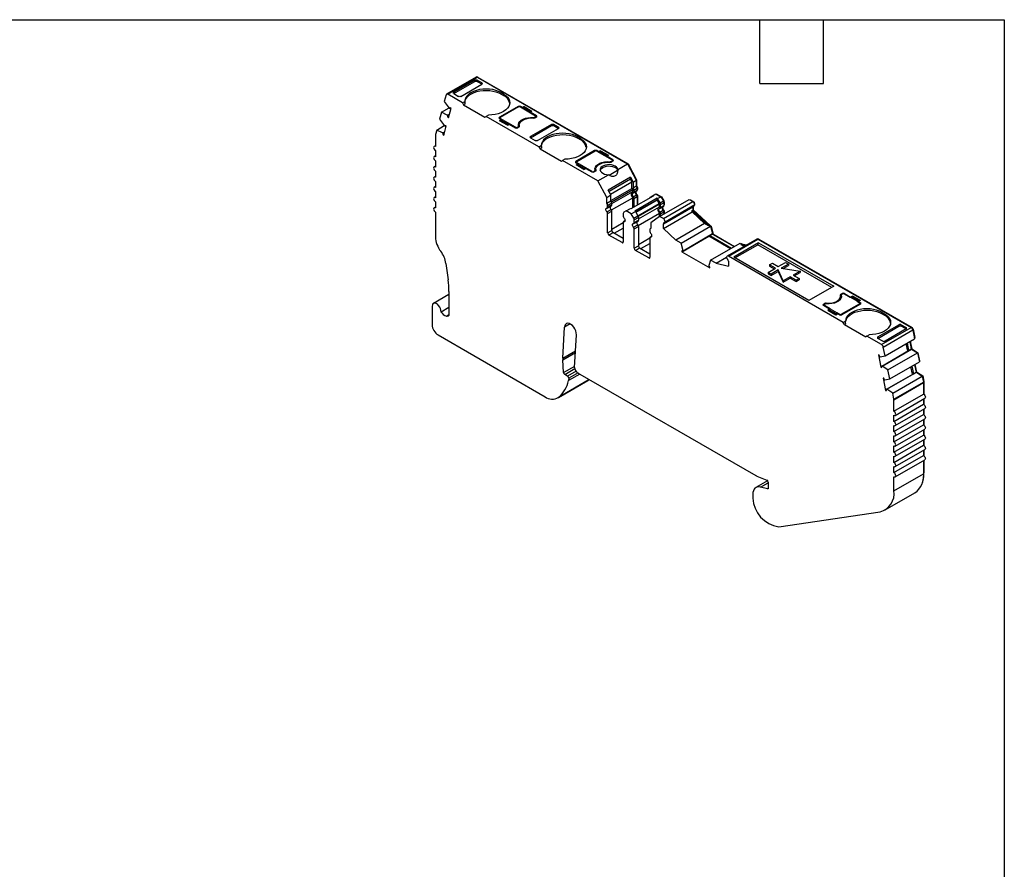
# Model space of a CAD drawing. Header units: millimetres. Extents: x 6 to 273, y 6 to 210.
# Tile 3 of 3: x 155 to 273, y 108 to 210. Entities that reach past the tile are written whole.
import ezdxf

# ---------------------------------------------------------------- set-up
doc = ezdxf.new("R2010")
doc.units = ezdxf.units.MM
doc.linetypes.add('SLD-Solid', pattern=[0])
doc.layers.add('TEXT', color=140, linetype='SLD-Solid', lineweight=25)

msp = doc.modelspace()

# ---------------------------------------------------------------- linework, layer by layer
for p, q in [((209.925, 202.684), (206.389, 200.643)), ((206.539, 200.628), (210.075, 202.669)), ((210.075, 202.669), (228.008, 192.316)), ((210.145, 202.628), (210.181, 202.649)), ((210.181, 202.649), (228.082, 192.314)), ((207.255, 200.704), (209.777, 202.16)), ((209.765, 202.317), (207.256, 200.868)), ((208.11, 200.375), (210.619, 201.823)), ((209.777, 202.16), (209.765, 202.317)), ((210.62, 201.987), (210.048, 202.317)), ((210.048, 202.317), (210.061, 202.161)), ((210.061, 202.161), (210.632, 201.831)), ((210.632, 201.831), (210.62, 201.987)), ((206.334, 200.565), (206.121, 199.769)), ((208.286, 199.619), (206.539, 200.628)), ((207.256, 200.868), (207.243, 200.698)), ((207.255, 200.704), (207.827, 200.374)), ((213.201, 200.66), (212.918, 200.823)), ((212.918, 200.66), (212.918, 200.823)), ((212.918, 200.66), (213.201, 200.497)), ((213.201, 200.497), (213.201, 200.66)), ((205.773, 198.471), (206.689, 198.999)), ((206.121, 199.769), (206.707, 198.974)), ((206.62, 197.826), (206.921, 198.953)), ((206.707, 198.974), (206.748, 198.937)), ((206.748, 198.937), (206.864, 199.004)), ((206.921, 198.953), (206.837, 199.027)), ((208.286, 199.619), (208.565, 199.78)), ((208.286, 199.619), (208.428, 199.374)), ((208.579, 199.462), (208.428, 199.374)), ((208.428, 199.374), (210.973, 197.905)), ((214.933, 199.17), (212.706, 197.884)), ((215.004, 199.109), (212.812, 197.844)), ((214.933, 199.068), (214.933, 199.17)), ((215.435, 199.044), (215.216, 199.17)), ((215.216, 199.17), (215.216, 199.109)), ((215.216, 199.109), (217.019, 198.068)), ((215.647, 199.166), (215.435, 199.044)), ((215.435, 198.982), (215.435, 199.044)), ((215.647, 199.003), (215.524, 198.931)), ((215.647, 199.166), (216.595, 198.619)), ((215.647, 199.166), (215.647, 199.003)), ((216.454, 198.537), (215.647, 199.003)), ((205.773, 198.471), (205.554, 197.651)), ((206.478, 198.12), (205.773, 198.471)), ((206.478, 198.12), (206.739, 198.271)), ((206.52, 198.084), (206.478, 198.12)), ((206.52, 198.084), (206.72, 198.199)), ((206.535, 197.901), (206.659, 197.972)), ((206.535, 197.901), (206.62, 197.826)), ((210.973, 197.905), (211.115, 197.986)), ((211.393, 198.147), (211.115, 197.986)), ((217.436, 194.337), (211.115, 197.986)), ((212.706, 197.884), (212.706, 197.721)), ((212.706, 197.721), (212.768, 197.757)), ((212.706, 197.721), (212.925, 197.595)), ((212.768, 197.782), (212.768, 197.685)), ((214.615, 196.68), (212.812, 197.721)), ((212.812, 197.721), (212.812, 197.66)), ((216.383, 198.497), (216.595, 198.619)), ((217.125, 198.068), (216.383, 198.497)), ((216.383, 198.435), (216.383, 198.497)), ((216.743, 197.796), (216.743, 197.852)), ((216.913, 197.884), (217.019, 197.946)), ((216.913, 197.884), (216.913, 197.797)), ((217.125, 197.905), (216.984, 197.823)), ((217.019, 197.844), (217.019, 197.946)), ((217.063, 197.869), (217.063, 198.007)), ((217.125, 197.905), (217.063, 197.941)), ((217.125, 197.905), (217.125, 198.068)), ((205.207, 196.353), (206.122, 196.881)), ((205.554, 197.651), (206.14, 196.857)), ((206.052, 195.709), (206.354, 196.836)), ((206.14, 196.857), (206.181, 196.82)), ((206.181, 196.82), (206.296, 196.887)), ((206.354, 196.836), (206.27, 196.91)), ((212.713, 197.472), (212.925, 197.595)), ((213.66, 196.925), (212.713, 197.472)), ((212.925, 197.431), (212.854, 197.39)), ((212.925, 197.595), (212.925, 197.431)), ((213.784, 196.997), (212.925, 197.492)), ((213.66, 196.925), (213.873, 197.048)), ((213.873, 197.048), (214.615, 196.619)), ((214.615, 196.619), (214.615, 196.68)), ((214.827, 196.68), (214.933, 196.741)), ((214.827, 196.68), (214.827, 196.593)), ((215.039, 196.701), (214.898, 196.619)), ((214.933, 196.639), (214.933, 196.741)), ((214.992, 196.673), (214.992, 196.823)), ((215.077, 196.935), (215.077, 196.772)), ((215.077, 196.772), (215.079, 196.733)), ((215.096, 196.764), (215.096, 196.8)), ((216.405, 195.422), (218.927, 196.878)), ((218.915, 197.034), (216.406, 195.586)), ((217.26, 195.093), (219.769, 196.541)), ((218.927, 196.878), (218.915, 197.034)), ((219.77, 196.705), (219.198, 197.035)), ((219.198, 197.035), (219.21, 196.879)), ((219.21, 196.879), (219.782, 196.549)), ((219.782, 196.549), (219.77, 196.705)), ((205.053, 195.746), (205.053, 194.382)), ((205.207, 196.353), (205.061, 195.805)), ((205.911, 196.003), (205.207, 196.353)), ((205.911, 196.003), (206.171, 196.153)), ((205.952, 195.967), (205.911, 196.003)), ((205.952, 195.967), (206.152, 196.082)), ((205.968, 195.784), (206.091, 195.855)), ((205.968, 195.784), (206.052, 195.709)), ((216.406, 195.586), (216.393, 195.415)), ((216.405, 195.422), (216.977, 195.092)), ((222.351, 195.378), (222.068, 195.541)), ((222.068, 195.378), (222.068, 195.541)), ((222.068, 195.378), (222.351, 195.215)), ((222.351, 195.215), (222.351, 195.378)), ((205.053, 194.483), (204.904, 194.396)), ((217.436, 194.337), (217.715, 194.498)), ((217.436, 194.337), (217.578, 194.092)), ((217.729, 194.18), (217.578, 194.092)), ((205.053, 193.258), (204.904, 193.172)), ((205.053, 193.892), (205.053, 193.157)), ((217.578, 194.092), (220.123, 192.623)), ((224.083, 193.888), (221.856, 192.602)), ((224.154, 193.827), (221.962, 192.561)), ((224.083, 193.786), (224.083, 193.888)), ((224.585, 193.762), (224.366, 193.888)), ((224.366, 193.888), (224.366, 193.827)), ((224.366, 193.827), (226.169, 192.786)), ((224.797, 193.884), (224.585, 193.762)), ((224.585, 193.7), (224.585, 193.762)), ((224.797, 193.721), (224.674, 193.649)), ((224.797, 193.884), (225.745, 193.337)), ((224.797, 193.884), (224.797, 193.721)), ((225.603, 193.255), (224.797, 193.721)), ((225.533, 193.215), (225.745, 193.337)), ((226.275, 192.786), (225.533, 193.215)), ((225.533, 193.153), (225.533, 193.215)), ((205.053, 192.033), (204.904, 191.947)), ((205.053, 192.667), (205.053, 191.932)), ((220.123, 192.623), (220.265, 192.704)), ((220.543, 192.865), (220.265, 192.704)), ((224.472, 190.275), (220.265, 192.704)), ((221.856, 192.602), (221.856, 192.439)), ((221.918, 192.475), (221.856, 192.439)), ((221.856, 192.439), (222.075, 192.312)), ((221.863, 192.19), (222.075, 192.312)), ((222.81, 191.643), (221.863, 192.19)), ((221.918, 192.5), (221.918, 192.403)), ((223.765, 191.398), (221.962, 192.439)), ((221.962, 192.439), (221.962, 192.378)), ((222.075, 192.149), (222.004, 192.108)), ((222.075, 192.312), (222.075, 192.149)), ((222.934, 191.714), (222.075, 192.21)), ((225.893, 192.514), (225.893, 192.57)), ((226.063, 192.602), (226.169, 192.663)), ((226.063, 192.602), (226.063, 192.515)), ((226.275, 192.623), (226.134, 192.541)), ((226.169, 192.561), (226.169, 192.663)), ((226.213, 192.587), (226.213, 192.725)), ((226.275, 192.623), (226.213, 192.658)), ((226.275, 192.623), (226.275, 192.786)), ((226.846, 191.646), (228.008, 192.316)), ((228.008, 192.316), (229.069, 190.347)), ((228.026, 192.282), (228.082, 192.314)), ((228.082, 192.314), (229.105, 190.418)), ((205.053, 190.809), (204.903, 190.722)), ((205.053, 191.442), (205.053, 190.707)), ((222.81, 191.643), (223.023, 191.765)), ((223.023, 191.765), (223.765, 191.337)), ((223.765, 191.337), (223.765, 191.398)), ((223.977, 191.398), (224.083, 191.459)), ((223.977, 191.398), (223.977, 191.31)), ((224.189, 191.419), (224.048, 191.337)), ((224.083, 191.357), (224.083, 191.459)), ((224.142, 191.391), (224.142, 191.541)), ((224.227, 191.653), (224.227, 191.49)), ((224.227, 191.49), (224.229, 191.451)), ((224.246, 191.482), (224.246, 191.518)), ((224.472, 190.275), (225.74, 191.007)), ((228.366, 190.706), (225.715, 189.175)), ((225.817, 190.961), (226.834, 191.548)), ((228.366, 190.706), (228.68, 190.123)), ((228.366, 190.462), (228.366, 190.706)), ((205.053, 189.584), (204.903, 189.497)), ((205.053, 190.217), (205.053, 189.482)), ((225.534, 188.306), (224.472, 190.275)), ((228.366, 190.462), (225.815, 188.989)), ((225.987, 188.669), (228.539, 190.142)), ((228.539, 190.142), (228.366, 190.462)), ((228.539, 189.372), (228.539, 190.142)), ((228.68, 190.123), (229.069, 190.347)), ((228.68, 190.123), (228.68, 189.438)), ((228.68, 189.438), (229.069, 189.662)), ((229.049, 190.386), (229.105, 190.418)), ((229.069, 190.347), (229.069, 189.662)), ((229.069, 189.688), (229.105, 189.709)), ((229.105, 190.418), (229.105, 189.709)), ((229.17, 189.46), (229.215, 189.486)), ((229.215, 189.486), (229.215, 189.258)), ((205.053, 188.359), (204.903, 188.273)), ((205.053, 188.993), (205.053, 188.258)), ((225.534, 188.306), (226.029, 188.592)), ((225.534, 187.621), (225.534, 188.306)), ((226.029, 188.592), (225.715, 189.175)), ((226.029, 187.923), (228.539, 189.372)), ((226.029, 187.907), (226.029, 188.592)), ((226.108, 187.774), (228.649, 189.241)), ((226.139, 187.564), (228.649, 189.013)), ((231.076, 188.463), (228.425, 186.932)), ((228.649, 189.013), (228.649, 189.241)), ((228.706, 188.382), (229.095, 188.607)), ((228.749, 188.84), (229.138, 189.065)), ((228.791, 189.159), (229.179, 189.384)), ((228.791, 189.159), (228.791, 188.932)), ((228.791, 188.932), (229.179, 189.156)), ((228.791, 188.183), (229.179, 188.408)), ((229.118, 188.578), (229.172, 188.609)), ((229.167, 188.482), (229.215, 188.51)), ((229.179, 189.384), (229.179, 189.156)), ((229.179, 189.238), (229.215, 189.258)), ((229.179, 189.204), (229.194, 189.213)), ((229.179, 188.408), (229.179, 187.368)), ((229.215, 188.51), (229.215, 187.388)), ((230.714, 188.335), (231.006, 188.504)), ((231.006, 188.504), (231.395, 188.728)), ((231.006, 188.504), (231.076, 188.463)), ((231.395, 188.728), (232.008, 188.374)), ((231.495, 188.67), (231.53, 188.691)), ((231.53, 188.691), (232.085, 188.371)), ((231.619, 188.15), (232.008, 188.374)), ((232.008, 188.374), (232.299, 187.869)), ((232.029, 188.338), (232.085, 188.371)), ((232.085, 188.371), (232.355, 187.902)), ((205.053, 187.134), (204.903, 187.048)), ((205.053, 187.768), (205.053, 187.033)), ((225.534, 187.621), (226.029, 187.907)), ((225.602, 187.024), (226.097, 187.309)), ((225.644, 187.343), (226.139, 187.629)), ((225.644, 187.115), (226.139, 187.401)), ((225.644, 187.115), (225.644, 187.343)), ((226.097, 186.792), (228.649, 188.265)), ((226.139, 187.401), (226.139, 187.629)), ((228.649, 187.061), (228.649, 188.265)), ((228.791, 188.183), (228.791, 187.143)), ((231.548, 188.19), (228.897, 186.66)), ((231.548, 188.027), (229.003, 186.558)), ((229.009, 186.547), (231.56, 188.02)), ((229.259, 186.114), (231.81, 187.587)), ((229.29, 186.05), (231.831, 187.517)), ((229.321, 185.727), (231.831, 187.177)), ((231.548, 188.19), (231.548, 188.027)), ((231.619, 188.15), (231.548, 188.19)), ((231.56, 188.02), (231.548, 188.027)), ((231.81, 187.587), (231.56, 188.02)), ((231.91, 187.645), (231.619, 188.15)), ((231.831, 187.177), (231.831, 187.517)), ((231.859, 186.011), (235.395, 188.052)), ((231.91, 187.645), (232.299, 187.869)), ((231.931, 187.003), (232.32, 187.228)), ((231.972, 187.436), (232.361, 187.66)), ((231.972, 187.095), (231.972, 187.436)), ((231.972, 187.095), (232.361, 187.319)), ((232.298, 185.758), (235.833, 187.799)), ((232.298, 185.148), (235.833, 187.189)), ((232.299, 187.869), (232.355, 187.902)), ((232.352, 187.737), (232.397, 187.762)), ((232.361, 187.66), (232.361, 187.319)), ((232.361, 187.401), (232.397, 187.421)), ((232.361, 187.367), (232.376, 187.376)), ((232.397, 187.762), (232.397, 187.421)), ((232.448, 185.263), (235.983, 187.304)), ((232.51, 185.395), (236.045, 187.436)), ((235.395, 188.052), (235.833, 187.799)), ((235.497, 187.993), (235.532, 188.013)), ((235.532, 188.013), (235.939, 187.778)), ((235.833, 187.189), (235.833, 186.788)), ((235.869, 187.238), (235.869, 186.83)), ((235.895, 187.753), (235.939, 187.778)), ((236.035, 187.512), (236.081, 187.538)), ((205.053, 186.543), (205.053, 183.591)), ((225.559, 186.566), (226.054, 186.851)), ((225.644, 186.367), (226.139, 186.653)), ((225.644, 184.047), (225.644, 186.367)), ((226.139, 184.332), (226.139, 186.653)), ((227.506, 186.381), (227.506, 186.041)), ((227.859, 186.687), (227.568, 186.519)), ((227.859, 186.687), (228.354, 186.973)), ((228.472, 186.333), (227.859, 186.687)), ((228.425, 186.932), (228.354, 186.973)), ((228.472, 186.333), (228.967, 186.619)), ((228.764, 185.828), (228.472, 186.333)), ((228.764, 185.828), (229.259, 186.114)), ((228.897, 186.66), (228.967, 186.619)), ((228.967, 186.619), (229.259, 186.114)), ((229.279, 184.955), (231.831, 186.428)), ((231.859, 186.011), (230.798, 185.268)), ((231.831, 185.991), (231.831, 186.428)), ((232.298, 185.758), (231.859, 186.011)), ((231.888, 186.545), (232.277, 186.77)), ((231.972, 186.347), (232.361, 186.571)), ((231.972, 186.076), (231.972, 186.347)), ((232.298, 184.576), (235.727, 186.556)), ((232.3, 186.741), (232.354, 186.772)), ((232.349, 186.645), (232.397, 186.673)), ((232.361, 186.571), (232.361, 186.301)), ((232.397, 186.673), (232.397, 186.321)), ((235.727, 186.727), (235.833, 186.788)), ((235.727, 186.556), (235.727, 186.727)), ((235.727, 186.727), (237.689, 184.9)), ((235.727, 186.556), (237.206, 185.179)), ((235.833, 186.809), (235.869, 186.83)), ((235.833, 186.788), (237.795, 184.962)), ((235.869, 186.83), (237.89, 184.947)), ((226.139, 184.496), (227.506, 185.285)), ((227.506, 185.292), (227.506, 182.972)), ((227.708, 185.477), (227.547, 185.384)), ((227.59, 185.393), (227.7, 185.456)), ((228.741, 184.729), (229.236, 185.014)), ((228.784, 185.187), (229.279, 185.473)), ((228.826, 185.619), (229.321, 185.905)), ((228.826, 185.278), (228.826, 185.619)), ((228.826, 185.278), (229.321, 185.564)), ((228.826, 184.53), (229.321, 184.816)), ((229.321, 185.905), (229.321, 185.564)), ((229.321, 184.816), (229.321, 182.495)), ((230.798, 185.268), (230.798, 184.582)), ((232.298, 184.576), (232.298, 185.148)), ((237.206, 185.179), (233.776, 183.199)), ((234.419, 182.828), (237.954, 184.869)), ((237.689, 184.9), (237.206, 185.179)), ((237.689, 184.9), (237.795, 184.962)), ((237.795, 184.962), (237.954, 184.869)), ((237.855, 184.927), (237.89, 184.947)), ((237.89, 184.947), (238.01, 184.878)), ((237.954, 184.869), (238.184, 183.966)), ((237.959, 184.849), (238.01, 184.878)), ((238.01, 184.878), (238.219, 184.055)), ((225.644, 184.047), (226.139, 184.332)), ((225.785, 183.802), (226.28, 184.087)), ((227.364, 182.89), (225.785, 183.802)), ((227.506, 183.38), (226.28, 184.087)), ((226.422, 184.006), (227.506, 184.631)), ((228.826, 182.21), (228.826, 184.53)), ((230.688, 184.431), (230.688, 184.204)), ((230.89, 183.64), (230.729, 183.547)), ((230.798, 184.596), (230.75, 184.569)), ((230.772, 183.556), (230.882, 183.619)), ((232.298, 184.576), (233.776, 183.199)), ((234.507, 181.794), (237.724, 183.652)), ((234.648, 181.925), (238.184, 183.966)), ((234.648, 181.876), (237.866, 183.733)), ((240.319, 182.154), (237.724, 183.652)), ((237.724, 183.652), (237.724, 183.652)), ((237.866, 183.733), (238.184, 183.917)), ((237.866, 183.733), (240.461, 182.235)), ((238.169, 184.026), (238.219, 184.055)), ((238.184, 183.966), (238.184, 183.917)), ((238.184, 183.917), (238.219, 183.937)), ((238.184, 183.917), (240.779, 182.419)), ((238.219, 184.055), (238.219, 183.937)), ((238.219, 183.937), (240.814, 182.439)), ((227.364, 182.89), (227.506, 182.972)), ((228.826, 182.21), (229.321, 182.495)), ((229.321, 182.659), (230.688, 183.448)), ((229.604, 182.169), (230.688, 182.794)), ((230.688, 183.455), (230.688, 181.135)), ((234.419, 182.828), (233.776, 183.199)), ((234.648, 181.925), (234.419, 182.828)), ((237.953, 180.788), (241.489, 182.829)), ((243.461, 183.323), (239.926, 181.282)), ((240.076, 181.268), (243.611, 183.309)), ((243.682, 182.86), (240.712, 181.145)), ((240.854, 181.063), (243.591, 182.644)), ((241.489, 182.829), (241.648, 182.737)), ((241.542, 182.676), (241.648, 182.737)), ((241.941, 182.446), (241.542, 182.676)), ((241.542, 182.676), (242.117, 182.547)), ((241.61, 182.759), (241.645, 182.779)), ((241.645, 182.779), (241.764, 182.711)), ((241.648, 182.737), (242.223, 182.608)), ((243.591, 182.644), (243.682, 182.86)), ((252.43, 177.541), (243.591, 182.644)), ((243.611, 183.309), (261.915, 172.742)), ((243.682, 183.268), (243.718, 183.288)), ((243.682, 182.86), (252.662, 177.675)), ((243.718, 183.288), (262.021, 172.722)), ((228.967, 181.965), (229.462, 182.25)), ((230.546, 181.053), (228.967, 181.965)), ((229.462, 182.25), (230.688, 181.543)), ((234.507, 181.895), (234.507, 181.794)), ((234.507, 181.794), (237.865, 179.856)), ((234.648, 181.876), (234.648, 181.925)), ((253.803, 173.343), (240.076, 181.268)), ((206.312, 180.405), (206.575, 178.451)), ((230.546, 181.053), (230.688, 181.135)), ((237.953, 180.788), (237.724, 180.15)), ((237.724, 180.15), (237.724, 180.101)), ((238.596, 180.417), (237.953, 180.788)), ((238.596, 180.417), (239.864, 181.149)), ((238.596, 180.417), (240.076, 180.086)), ((240.076, 180.658), (240.076, 180.086)), ((249.693, 175.961), (240.712, 181.145)), ((244.977, 180.229), (245.331, 180.434)), ((245.684, 179.821), (244.977, 180.229)), ((244.977, 180.229), (244.977, 180.066)), ((244.977, 180.066), (245.543, 179.74)), ((245.331, 180.434), (246.038, 180.025)), ((246.038, 180.025), (246.886, 180.515)), ((247.24, 180.311), (246.391, 179.821)), ((246.618, 179.789), (247.24, 180.148)), ((246.886, 180.515), (247.24, 180.311)), ((247.24, 180.311), (247.24, 180.148)), ((237.865, 179.856), (237.865, 179.957)), ((244.836, 179.331), (245.684, 179.821)), ((245.189, 179.127), (244.836, 179.331)), ((244.836, 179.331), (244.836, 179.168)), ((244.836, 179.168), (245.189, 178.964)), ((246.038, 179.617), (245.189, 179.127)), ((245.189, 178.964), (246.038, 179.454)), ((245.189, 179.127), (245.189, 178.964)), ((246.604, 178.311), (246.038, 179.617)), ((246.038, 179.617), (246.038, 179.454)), ((246.038, 179.454), (246.604, 178.148)), ((246.391, 179.821), (248.654, 179.495)), ((248.654, 179.495), (247.806, 179.005)), ((247.806, 179.005), (248.513, 178.597)), ((247.947, 178.923), (248.654, 179.331)), ((248.654, 179.495), (248.654, 179.331)), ((247.452, 178.801), (246.604, 178.311)), ((246.604, 178.148), (247.452, 178.637)), ((246.604, 178.311), (246.604, 178.148)), ((248.159, 178.393), (247.452, 178.801)), ((247.452, 178.801), (247.452, 178.637)), ((247.452, 178.637), (248.159, 178.229)), ((248.513, 178.597), (248.159, 178.393)), ((248.159, 178.229), (248.513, 178.433)), ((248.159, 178.393), (248.159, 178.229)), ((248.513, 178.597), (248.513, 178.433)), ((206.674, 176.689), (204.821, 175.62)), ((206.674, 177.035), (206.674, 174.193)), ((252.662, 177.675), (249.693, 175.961)), ((253.52, 176.731), (253.662, 176.813)), ((253.52, 176.568), (253.52, 176.731)), ((253.52, 176.568), (253.568, 176.595)), ((253.568, 176.609), (253.568, 176.445)), ((253.57, 176.592), (253.57, 176.429)), ((253.733, 176.751), (253.627, 176.69)), ((253.662, 176.813), (253.662, 176.711)), ((253.945, 176.813), (254.687, 176.384)), ((253.945, 176.751), (253.945, 176.813)), ((253.945, 176.751), (254.622, 176.36)), ((251.435, 175.527), (251.576, 175.609)), ((251.435, 175.364), (251.435, 175.527)), ((251.435, 175.363), (251.497, 175.399)), ((252.177, 174.935), (251.435, 175.364)), ((251.497, 175.425), (251.497, 175.328)), ((251.647, 175.547), (251.541, 175.486)), ((252.218, 174.972), (251.541, 175.364)), ((251.541, 175.364), (251.541, 175.302)), ((251.576, 175.609), (251.576, 175.506)), ((251.749, 175.579), (251.749, 175.641)), ((253.483, 176.333), (253.483, 176.496)), ((253.556, 174.323), (255.748, 175.588)), ((253.579, 176.384), (253.57, 176.429)), ((255.854, 175.547), (253.627, 174.261)), ((255.459, 175.877), (254.622, 176.36)), ((254.899, 176.506), (254.687, 176.384)), ((254.687, 176.384), (254.687, 176.323)), ((254.899, 176.343), (254.776, 176.272)), ((255.847, 175.959), (254.899, 176.506)), ((254.899, 176.343), (254.899, 176.506)), ((255.705, 175.878), (254.899, 176.343)), ((255.459, 175.877), (255.748, 175.71)), ((255.847, 175.959), (255.635, 175.837)), ((255.635, 175.837), (255.854, 175.71)), ((255.635, 175.837), (255.635, 175.776)), ((255.748, 175.486), (255.748, 175.588)), ((255.792, 175.511), (255.792, 175.649)), ((255.854, 175.547), (255.792, 175.583)), ((255.854, 175.547), (255.854, 175.71)), ((204.666, 175.276), (204.666, 173.071)), ((205.725, 174.61), (206.674, 175.158)), ((206.367, 174.115), (206.674, 174.292)), ((252.177, 174.935), (251.965, 174.812)), ((251.965, 174.812), (252.912, 174.265)), ((252.177, 174.772), (252.106, 174.731)), ((252.177, 174.772), (252.177, 174.935)), ((253.036, 174.337), (252.177, 174.833)), ((252.218, 174.972), (253.055, 174.489)), ((252.912, 174.265), (253.125, 174.388)), ((253.344, 174.323), (253.055, 174.489)), ((253.344, 174.261), (253.125, 174.388)), ((253.344, 174.261), (253.344, 174.323)), ((253.556, 174.323), (253.556, 174.235)), ((258.435, 174.547), (258.718, 174.384)), ((258.435, 174.384), (258.435, 174.547)), ((258.435, 174.384), (258.718, 174.221)), ((258.718, 174.221), (258.718, 174.384)), ((221.158, 173.167), (220.495, 172.784)), ((254.082, 173.504), (253.803, 173.343)), ((253.945, 173.098), (253.803, 173.343)), ((254.096, 173.185), (253.945, 173.098)), ((253.945, 173.098), (256.49, 171.628)), ((257.94, 171.608), (260.45, 173.057)), ((260.45, 173.057), (260.462, 172.901)), ((260.733, 173.057), (261.305, 172.727)), ((260.745, 172.901), (260.733, 173.057)), ((205.373, 171.847), (218.168, 164.461)), ((220.295, 169.076), (220.495, 172.784)), ((221.696, 167.97), (221.907, 171.871)), ((256.632, 171.71), (256.91, 171.871)), ((257.94, 171.445), (260.462, 172.901)), ((258.379, 170.701), (261.915, 172.742)), ((258.584, 170.402), (262.12, 172.443)), ((261.304, 172.564), (258.795, 171.115)), ((260.745, 172.901), (261.317, 172.571)), ((261.305, 172.727), (261.317, 172.571)), ((261.976, 172.696), (262.021, 172.722)), ((262.106, 172.492), (262.157, 172.522)), ((262.12, 172.443), (262.333, 171.4)), ((262.157, 172.522), (262.357, 171.544)), ((256.632, 171.71), (256.49, 171.628)), ((258.379, 170.701), (256.632, 171.71)), ((257.929, 171.453), (257.94, 171.608)), ((258.512, 171.115), (257.94, 171.445)), ((258.797, 169.359), (262.333, 171.4)), ((261.5, 169.925), (261.318, 170.815)), ((261.434, 170.881), (261.616, 169.992)), ((261.752, 171.065), (261.934, 170.176)), ((261.8, 171.093), (261.99, 170.166)), ((262.309, 171.516), (262.357, 171.544)), ((220.295, 169.076), (221.803, 169.947)), ((220.295, 168.875), (221.792, 169.739)), ((258.081, 169.445), (257.997, 169.468)), ((257.997, 169.468), (258.299, 167.992)), ((258.399, 168.135), (261.616, 169.992)), ((258.44, 168.124), (261.975, 170.165)), ((258.797, 169.359), (258.584, 170.402)), ((259.145, 167.66), (262.681, 169.701)), ((261.616, 169.992), (261.934, 170.176)), ((261.934, 170.176), (261.975, 170.165)), ((261.975, 170.165), (262.681, 169.701)), ((261.981, 170.161), (261.99, 170.166)), ((261.99, 170.166), (262.088, 170.14)), ((262.048, 170.117), (262.088, 170.14)), ((262.088, 170.14), (262.731, 169.716)), ((262.681, 169.701), (262.9, 168.628)), ((262.683, 169.688), (262.731, 169.716)), ((262.731, 169.716), (262.925, 168.771)), ((220.375, 167.365), (220.295, 168.875)), ((258.17, 169.252), (258.211, 169.241)), ((258.211, 169.241), (258.797, 169.359)), ((259.365, 166.587), (262.9, 168.628)), ((262.319, 168.293), (262.501, 167.404)), ((262.368, 168.321), (262.557, 167.394)), ((262.876, 168.744), (262.925, 168.771)), ((220.375, 167.365), (221.705, 168.133)), ((220.516, 167.131), (221.711, 167.82)), ((220.862, 166.931), (220.516, 167.131)), ((221.86, 167.507), (220.862, 166.931)), ((222.332, 167.17), (220.974, 166.386)), ((222.102, 167.303), (221.003, 166.668)), ((222.049, 167.333), (243.366, 155.028)), ((258.299, 167.992), (258.399, 168.051)), ((258.299, 167.992), (258.383, 167.97)), ((258.44, 168.124), (258.399, 168.135)), ((259.145, 167.66), (258.44, 168.124)), ((258.966, 165.363), (262.183, 167.22)), ((259.007, 165.352), (262.543, 167.393)), ((259.365, 166.587), (259.145, 167.66)), ((262.068, 167.153), (261.886, 168.043)), ((262.001, 168.109), (262.183, 167.22)), ((262.183, 167.22), (262.501, 167.404)), ((262.501, 167.404), (262.543, 167.393)), ((262.543, 167.393), (263.246, 166.929)), ((262.549, 167.389), (262.557, 167.394)), ((262.557, 167.394), (262.655, 167.367)), ((262.616, 167.344), (262.655, 167.367)), ((262.655, 167.367), (263.297, 166.945)), ((219.668, 164.312), (223.203, 166.353)), ((219.748, 164.364), (223.284, 166.405)), ((223.313, 166.426), (219.777, 164.385)), ((221.003, 166.668), (220.974, 166.386)), ((223.284, 166.405), (223.203, 166.353)), ((223.313, 166.426), (223.438, 166.532)), ((258.648, 166.673), (258.564, 166.695)), ((258.564, 166.695), (258.866, 165.22)), ((258.737, 166.48), (258.778, 166.469)), ((258.778, 166.469), (259.365, 166.587)), ((259.711, 164.888), (263.246, 166.929)), ((259.858, 164.172), (263.393, 166.213)), ((259.865, 164.104), (263.4, 166.145)), ((263.246, 166.929), (263.393, 166.213)), ((263.249, 166.917), (263.297, 166.945)), ((263.297, 166.945), (263.431, 166.292)), ((263.383, 166.265), (263.431, 166.292)), ((263.391, 166.222), (263.436, 166.247)), ((263.4, 166.145), (263.4, 164.781)), ((263.436, 166.247), (263.436, 164.757)), ((258.866, 165.22), (258.966, 165.278)), ((258.866, 165.22), (258.95, 165.198)), ((259.007, 165.352), (258.966, 165.363)), ((259.711, 164.888), (259.007, 165.352)), ((259.858, 164.172), (259.711, 164.888)), ((259.865, 162.74), (263.4, 164.781)), ((259.865, 162.74), (259.865, 164.104)), ((260.015, 162.235), (263.55, 164.276)), ((263.4, 164.189), (263.4, 163.556)), ((263.436, 164.21), (263.436, 163.532)), ((259.865, 161.515), (263.4, 163.556)), ((260.015, 161.01), (263.55, 163.051)), ((263.4, 162.965), (263.4, 162.331)), ((263.436, 162.985), (263.436, 162.307)), ((259.865, 160.29), (263.4, 162.331)), ((259.865, 161.515), (259.865, 162.25)), ((260.015, 159.785), (263.55, 161.826)), ((263.4, 161.74), (263.4, 161.106)), ((263.436, 161.76), (263.436, 161.083)), ((259.865, 159.065), (263.4, 161.106)), ((259.865, 160.29), (259.865, 161.025)), ((260.015, 158.561), (263.55, 160.602)), ((263.4, 160.515), (263.4, 159.882)), ((263.436, 160.535), (263.436, 159.858)), ((259.865, 157.841), (263.4, 159.882)), ((259.865, 159.065), (259.865, 159.8)), ((260.015, 157.336), (263.55, 159.377)), ((263.4, 159.29), (263.4, 158.657)), ((263.436, 159.311), (263.436, 158.633)), ((259.865, 156.616), (263.4, 158.657)), ((259.865, 157.841), (259.865, 158.575)), ((260.015, 156.111), (263.55, 158.152)), ((263.4, 158.065), (263.4, 157.432)), ((263.436, 158.086), (263.436, 157.408)), ((259.865, 155.391), (263.4, 157.432)), ((259.865, 156.616), (259.865, 157.351)), ((260.015, 154.886), (263.55, 156.927)), ((263.4, 156.841), (263.4, 155.259)), ((263.436, 156.861), (263.436, 155.361)), ((259.865, 155.391), (259.865, 156.126)), ((263.4, 155.341), (263.436, 155.361)), ((244.766, 154.414), (243.358, 153.601)), ((243.47, 154.976), (244.671, 154.491)), ((243.914, 153.651), (244.833, 154.182)), ((244.833, 154.236), (244.833, 153.53)), ((259.865, 153.218), (263.4, 155.259)), ((259.865, 153.218), (259.865, 154.901)), ((244.729, 153.433), (243.914, 153.651)), ((244.729, 153.433), (244.829, 153.49)), ((242.995, 152.798), (242.995, 152.553)), ((258.829, 150.929), (262.365, 152.97)), ((246.087, 148.916), (258.211, 150.717))]:
    msp.add_line(p, q)
at = {"flags": 128}
for points in [[(212.918, 200.823), (212.613, 200.974), (212.272, 201.094), (211.902, 201.183), (211.513, 201.237), (211.113, 201.255), (210.714, 201.236), (210.325, 201.182), (209.955, 201.094), (209.614, 200.973), (209.31, 200.822), (209.05, 200.646), (208.841, 200.449), (208.689, 200.235), (208.596, 200.01), (208.565, 199.78)], [(206.539, 200.628), (206.505, 200.645), (206.471, 200.654), (206.439, 200.657), (206.41, 200.652), (206.384, 200.64), (206.363, 200.621), (206.346, 200.596), (206.334, 200.565)], [(208.565, 199.619), (208.568, 199.688), (208.616, 199.913), (208.724, 200.131), (208.888, 200.336), (209.105, 200.525), (209.369, 200.692), (209.675, 200.834), (210.014, 200.947), (210.38, 201.029), (210.763, 201.077), (211.155, 201.091), (211.545, 201.07), (211.926, 201.015), (212.287, 200.927), (212.62, 200.807), (212.918, 200.66)], [(213.201, 200.66), (213.461, 200.484), (213.67, 200.287), (213.823, 200.074), (213.917, 199.849), (213.948, 199.618), (213.916, 199.388), (213.822, 199.163), (213.669, 198.95), (213.459, 198.753), (213.199, 198.577), (212.894, 198.427), (212.552, 198.307), (212.182, 198.219), (211.793, 198.165), (211.393, 198.147)], [(214.99, 196.839), (214.977, 197.023), (215.03, 197.205), (215.147, 197.376), (215.321, 197.53), (215.547, 197.66), (215.814, 197.761), (216.11, 197.828), (216.425, 197.859), (216.743, 197.852)], [(215.096, 196.8), (215.079, 196.981), (215.129, 197.16), (215.241, 197.329), (215.412, 197.48), (215.633, 197.608), (215.896, 197.707), (216.189, 197.772), (216.498, 197.8), (216.811, 197.791)], [(222.068, 195.541), (221.763, 195.691), (221.422, 195.812), (221.052, 195.901), (220.663, 195.954), (220.263, 195.972), (219.864, 195.954), (219.475, 195.9), (219.105, 195.811), (218.764, 195.69), (218.46, 195.54), (218.2, 195.364), (217.991, 195.167), (217.838, 194.953), (217.746, 194.728), (217.715, 194.498)], [(217.715, 194.337), (217.718, 194.406), (217.766, 194.631), (217.874, 194.848), (218.038, 195.054), (218.255, 195.243), (218.519, 195.41), (218.825, 195.552), (219.164, 195.665), (219.53, 195.747), (219.913, 195.795), (220.305, 195.809), (220.695, 195.788), (221.075, 195.733), (221.437, 195.644), (221.77, 195.525), (222.068, 195.378)], [(222.351, 195.378), (222.611, 195.202), (222.82, 195.005), (222.973, 194.791), (223.066, 194.567), (223.098, 194.336), (223.066, 194.106), (222.972, 193.881), (222.819, 193.668), (222.609, 193.471), (222.349, 193.295), (222.044, 193.145), (221.702, 193.025), (221.332, 192.936), (220.943, 192.883), (220.543, 192.865)], [(205.053, 194.382), (204.972, 194.41), (204.904, 194.396), (204.858, 194.343), (204.842, 194.259), (204.858, 194.156), (204.904, 194.05), (204.972, 193.957), (205.053, 193.892)], [(205.053, 193.157), (204.972, 193.185), (204.904, 193.172), (204.858, 193.119), (204.841, 193.034), (204.858, 192.931), (204.904, 192.825), (204.972, 192.733), (205.053, 192.667)], [(205.053, 191.932), (204.972, 191.96), (204.903, 191.947), (204.858, 191.894), (204.841, 191.81), (204.858, 191.707), (204.903, 191.601), (204.972, 191.508), (205.053, 191.442)], [(224.14, 191.557), (224.127, 191.741), (224.18, 191.923), (224.297, 192.094), (224.471, 192.248), (224.697, 192.378), (224.964, 192.479), (225.26, 192.546), (225.575, 192.577), (225.893, 192.57)], [(224.246, 191.518), (224.229, 191.699), (224.278, 191.878), (224.391, 192.046), (224.562, 192.198), (224.783, 192.326), (225.046, 192.425), (225.339, 192.49), (225.648, 192.518), (225.961, 192.508)], [(226.846, 191.646), (226.802, 191.79), (226.699, 191.924), (226.543, 192.04), (226.344, 192.13), (226.113, 192.191), (225.863, 192.217), (225.61, 192.209), (225.368, 192.165), (225.151, 192.09), (224.971, 191.986), (224.84, 191.861), (224.765, 191.721), (224.75, 191.575), (224.796, 191.431), (224.901, 191.297), (225.058, 191.182), (225.258, 191.092), (225.49, 191.033), (225.74, 191.007)], [(224.758, 191.531), (224.794, 191.627), (224.898, 191.762), (225.055, 191.878), (225.256, 191.968), (225.489, 192.028), (225.741, 192.054), (225.995, 192.044), (226.238, 191.999), (226.455, 191.922), (226.633, 191.816), (226.762, 191.689), (226.834, 191.548)], [(205.053, 190.707), (204.972, 190.736), (204.903, 190.722), (204.857, 190.669), (204.841, 190.585), (204.857, 190.482), (204.903, 190.376), (204.972, 190.283), (205.053, 190.217)], [(205.053, 189.482), (204.972, 189.511), (204.903, 189.497), (204.857, 189.444), (204.841, 189.36), (204.857, 189.257), (204.903, 189.151), (204.972, 189.058), (205.053, 188.993)], [(228.706, 188.831), (228.654, 188.824), (228.613, 188.794), (228.587, 188.745), (228.578, 188.68), (228.587, 188.605), (228.613, 188.526), (228.654, 188.449), (228.706, 188.382)], [(205.053, 188.258), (204.972, 188.286), (204.903, 188.273), (204.857, 188.22), (204.841, 188.135), (204.857, 188.032), (204.903, 187.926), (204.972, 187.833), (205.053, 187.768)], [(235.836, 187.219), (235.835, 187.212), (235.833, 187.189)], [(205.053, 187.033), (204.972, 187.061), (204.903, 187.048), (204.857, 186.995), (204.841, 186.91), (204.857, 186.807), (204.903, 186.701), (204.972, 186.608), (205.053, 186.543)], [(225.559, 186.566), (225.507, 186.633), (225.466, 186.709), (225.441, 186.788), (225.432, 186.864), (225.441, 186.928), (225.466, 186.978), (225.507, 187.007), (225.559, 187.015)], [(231.888, 186.545), (231.836, 186.613), (231.795, 186.689), (231.769, 186.768), (231.76, 186.843), (231.769, 186.908), (231.795, 186.957), (231.836, 186.987), (231.888, 186.994)], [(227.59, 185.842), (227.642, 185.775), (227.683, 185.698), (227.709, 185.619), (227.718, 185.544), (227.709, 185.479), (227.683, 185.43), (227.642, 185.4), (227.59, 185.393)], [(228.741, 184.729), (228.689, 184.796), (228.648, 184.872), (228.623, 184.952), (228.614, 185.027), (228.623, 185.092), (228.648, 185.141), (228.689, 185.17), (228.741, 185.178)], [(230.772, 184.005), (230.824, 183.938), (230.865, 183.861), (230.891, 183.782), (230.9, 183.707), (230.891, 183.642), (230.865, 183.593), (230.824, 183.563), (230.772, 183.556)], [(251.749, 175.641), (252.062, 175.632), (252.371, 175.66), (252.664, 175.725), (252.927, 175.823), (253.148, 175.951), (253.319, 176.103), (253.431, 176.272), (253.48, 176.451), (253.464, 176.631)], [(253.57, 176.592), (253.582, 176.408), (253.529, 176.227), (253.413, 176.055), (253.239, 175.901), (253.013, 175.771), (252.746, 175.67), (252.449, 175.603), (252.135, 175.573), (251.816, 175.58)], [(205.725, 174.61), (205.716, 174.794), (205.662, 174.994), (205.569, 175.191), (205.444, 175.369), (205.297, 175.513), (205.142, 175.61), (204.992, 175.653), (204.859, 175.637), (204.755, 175.564), (204.689, 175.44), (204.666, 175.276)], [(253.568, 176.445), (253.568, 176.442), (253.57, 176.429)], [(258.435, 174.547), (258.13, 174.697), (257.789, 174.818), (257.419, 174.906), (257.03, 174.96), (256.63, 174.978), (256.231, 174.96), (255.842, 174.906), (255.472, 174.817), (255.131, 174.696), (254.827, 174.546), (254.567, 174.37), (254.358, 174.173), (254.205, 173.959), (254.113, 173.734), (254.082, 173.504)], [(254.082, 173.343), (254.085, 173.412), (254.133, 173.636), (254.241, 173.854), (254.405, 174.06), (254.621, 174.249), (254.886, 174.416), (255.191, 174.558), (255.531, 174.671), (255.897, 174.753), (256.28, 174.801), (256.672, 174.815), (257.062, 174.794), (257.442, 174.739), (257.804, 174.65), (258.137, 174.531), (258.435, 174.384)], [(258.718, 174.384), (258.978, 174.208), (259.187, 174.011), (259.34, 173.797), (259.433, 173.573), (259.465, 173.342), (259.433, 173.112), (259.339, 172.887), (259.186, 172.673), (258.976, 172.476), (258.716, 172.301), (258.411, 172.151), (258.069, 172.03), (257.699, 171.942), (257.309, 171.889), (256.91, 171.871)], [(221.907, 171.871), (221.894, 172.091), (221.833, 172.327), (221.73, 172.564), (221.59, 172.784), (221.425, 172.973), (221.243, 173.118), (221.059, 173.209), (220.885, 173.241), (220.732, 173.209), (220.611, 173.118), (220.53, 172.973), (220.495, 172.784)], [(263.4, 164.781), (263.482, 164.715), (263.55, 164.622), (263.596, 164.516), (263.612, 164.413), (263.596, 164.329), (263.55, 164.276), (263.55, 164.276)], [(259.865, 162.25), (259.946, 162.222), (260.015, 162.235), (260.061, 162.288), (260.077, 162.372), (260.061, 162.475), (260.015, 162.581), (259.946, 162.674), (259.865, 162.74)], [(263.4, 163.556), (263.482, 163.49), (263.55, 163.398), (263.596, 163.292), (263.612, 163.189), (263.596, 163.104), (263.55, 163.051), (263.55, 163.051)], [(259.865, 161.025), (259.946, 160.997), (260.015, 161.01), (260.061, 161.063), (260.077, 161.148), (260.061, 161.251), (260.015, 161.357), (259.946, 161.449), (259.865, 161.515)], [(263.4, 162.331), (263.482, 162.266), (263.55, 162.173), (263.596, 162.067), (263.612, 161.964), (263.596, 161.879), (263.55, 161.826), (263.55, 161.826)], [(259.865, 159.8), (259.946, 159.772), (260.015, 159.785), (260.061, 159.838), (260.077, 159.923), (260.061, 160.026), (260.015, 160.132), (259.946, 160.225), (259.865, 160.29)], [(263.4, 161.106), (263.482, 161.041), (263.55, 160.948), (263.596, 160.842), (263.612, 160.739), (263.596, 160.655), (263.55, 160.602), (263.55, 160.602)], [(259.865, 158.575), (259.946, 158.547), (260.015, 158.561), (260.061, 158.614), (260.077, 158.698), (260.061, 158.801), (260.015, 158.907), (259.946, 159), (259.865, 159.065)], [(263.4, 159.882), (263.482, 159.816), (263.55, 159.723), (263.596, 159.617), (263.612, 159.514), (263.596, 159.43), (263.55, 159.377), (263.55, 159.377)], [(259.865, 157.351), (259.946, 157.322), (260.015, 157.336), (260.061, 157.389), (260.077, 157.473), (260.061, 157.576), (260.015, 157.682), (259.946, 157.775), (259.865, 157.841)], [(263.4, 158.657), (263.482, 158.591), (263.55, 158.498), (263.596, 158.392), (263.612, 158.289), (263.596, 158.205), (263.55, 158.152), (263.55, 158.152)], [(259.865, 156.126), (259.946, 156.098), (260.015, 156.111), (260.061, 156.164), (260.077, 156.248), (260.061, 156.351), (260.015, 156.457), (259.946, 156.55), (259.865, 156.616)], [(263.4, 157.432), (263.482, 157.366), (263.55, 157.274), (263.596, 157.168), (263.612, 157.065), (263.596, 156.98), (263.55, 156.927), (263.55, 156.927)], [(259.865, 154.901), (259.946, 154.873), (260.015, 154.886), (260.061, 154.939), (260.077, 155.023), (260.061, 155.127), (260.015, 155.233), (259.946, 155.325), (259.865, 155.391)], [(243.914, 153.651), (243.723, 153.682), (243.546, 153.671), (243.387, 153.617), (243.251, 153.522), (243.141, 153.389), (243.061, 153.221), (243.012, 153.022), (242.995, 152.798)], [(244.833, 153.53), (244.832, 153.504), (244.826, 153.482), (244.817, 153.463), (244.804, 153.447), (244.789, 153.437), (244.771, 153.43), (244.75, 153.429), (244.729, 153.433)]]:
    msp.add_lwpolyline(points, dxfattribs=at)
for centre, radius, start, end in [((209.987, 202.545), 0.152, 54.67242, 114.01712), ((210.121, 202.563), 0.105, 55.11343, 108.84061), ((212.656, 199.308), 1.308, 10.12248, 65.3931), ((206.915, 198.862), 0.183, 115.12619, 155.59989), ((215.075, 198.897), 0.307, 62.60984, 117.39024), ((215.11, 198.904), 0.231, 62.60968, 117.39033), ((207.061, 198.038), 0.543, 175.18863, 194.67863), ((212.737, 197.803), 0.0873, 110.78308, 249.21671), ((212.835, 197.782), 0.0655, 110.78342, 249.21658), ((216.774, 198.15), 0.3, 264.14932, 297.63517), ((216.844, 198.09), 0.301, 263.66933, 297.59762), ((216.996, 198.007), 0.0655, 290.78342, 69.21658), ((217.094, 197.986), 0.0873, 290.78342, 69.21658), ((206.348, 196.744), 0.183, 115.12619, 155.59989), ((214.721, 196.885), 0.231, 242.60968, 297.39033), ((214.756, 196.892), 0.307, 242.60968, 297.39033), ((214.898, 196.827), 0.0925, 292.32046, 7.67416), ((215.66, 196.749), 0.692, 134.3616, 168.69922), ((215.005, 196.786), 0.0919, 292.11452, 9.09415), ((205.283, 195.748), 0.23, 165.57327, 180.51039), ((206.493, 195.921), 0.543, 175.18863, 194.67863), ((221.806, 194.026), 1.308, 10.12248, 65.3931), ((224.225, 193.615), 0.307, 62.60984, 117.39024), ((224.26, 193.622), 0.231, 62.60968, 117.39033), ((221.887, 192.521), 0.0873, 110.78308, 249.21671), ((221.985, 192.5), 0.0655, 110.78342, 249.21658), ((224.81, 191.466), 0.692, 134.3616, 168.69922), ((225.924, 192.868), 0.3, 264.14932, 297.63517), ((225.994, 192.808), 0.301, 263.66933, 297.59762), ((226.146, 192.725), 0.0655, 290.78342, 69.21658), ((226.244, 192.704), 0.0873, 290.78342, 69.21658), ((223.871, 191.603), 0.231, 242.60968, 297.39033), ((223.906, 191.61), 0.307, 242.60968, 297.39033), ((224.048, 191.545), 0.0925, 292.32046, 7.67416), ((224.155, 191.504), 0.0919, 292.11452, 9.09415), ((228.718, 189.362), 0.462, 2.68164, 40.48103), ((228.902, 189.47), 0.313, 2.93173, 49.656), ((229.073, 188.733), 0.631, 163.89123, 227.81639), ((228.521, 189.246), 0.128, 357.89105, 82.03101), ((228.329, 189.138), 0.462, 2.68164, 40.48103), ((228.707, 188.916), 0.0853, 269.39189, 10.36549), ((228.48, 188.168), 0.311, 2.82623, 43.43123), ((229.364, 188.895), 0.395, 168.79207, 226.95594), ((229.632, 189.042), 0.631, 184.99497, 223.2821), ((228.869, 188.393), 0.311, 2.82623, 43.43123), ((229.081, 189.146), 0.0995, 305.30555, 6.00663), ((229.059, 188.502), 0.156, 2.8263, 43.43122), ((229.165, 189.253), 0.0497, 305.30555, 6.00663), ((230.797, 188.217), 0.144, 125.02928, 179.62101), ((225.182, 187.321), 0.462, 2.68164, 40.48103), ((225.56, 187.1), 0.0853, 269.39189, 10.36549), ((226.323, 187.14), 0.395, 168.79207, 226.95594), ((225.677, 187.607), 0.462, 2.68164, 40.48103), ((226.04, 187.391), 0.0995, 305.30555, 6.00663), ((231.687, 187.512), 0.144, 1.9565, 31.14376), ((231.54, 187.421), 0.433, 1.9565, 31.14373), ((232.546, 187.058), 0.395, 168.79207, 226.95594), ((232.814, 187.205), 0.631, 184.99497, 223.2821), ((231.929, 187.646), 0.433, 1.9565, 31.14373), ((232.262, 187.309), 0.0995, 305.30553, 6.00656), ((232.108, 187.752), 0.289, 1.9565, 31.14373), ((232.347, 187.416), 0.0497, 305.30553, 6.00656), ((235.584, 187.41), 0.462, 3.31183, 57.34185), ((235.773, 187.519), 0.309, 3.66321, 57.31741), ((235.899, 187.424), 0.147, 304.97559, 4.81182), ((235.98, 187.532), 0.101, 309.7322, 3.35037), ((225.333, 186.352), 0.311, 2.82623, 43.43123), ((225.828, 186.637), 0.311, 2.82623, 43.43123), ((227.656, 186.396), 0.151, 125.69804, 185.62038), ((227.816, 186.056), 0.311, 182.82619, 223.43123), ((228.888, 185.89), 0.433, 1.9565, 31.14373), ((232.255, 186.896), 0.631, 163.89123, 227.81639), ((231.889, 187.08), 0.0853, 269.39187, 10.36541), ((231.662, 186.331), 0.311, 2.82615, 43.43124), ((232.05, 186.556), 0.311, 2.82615, 43.43124), ((232.241, 186.665), 0.156, 2.82615, 43.43124), ((227.59, 185.308), 0.0853, 89.39189, 190.36549), ((228.742, 185.263), 0.0853, 269.39187, 10.36541), ((228.393, 185.604), 0.433, 1.9565, 31.14373), ((229.505, 185.303), 0.395, 168.79207, 226.95594), ((229.01, 184.8), 0.311, 2.82615, 43.43124), ((229.222, 185.554), 0.0995, 305.30553, 6.00656), ((232.382, 185.164), 0.0853, 89.39191, 190.36556), ((232.048, 185.369), 0.462, 3.31183, 57.34185), ((232.385, 185.376), 0.127, 268.99867, 8.94256), ((208.09, 183.725), 3.04, 182.51691, 217.92426), ((225.951, 184.06), 0.307, 182.60548, 237.39448), ((226.446, 184.346), 0.307, 182.60556, 237.39448), ((228.515, 184.515), 0.311, 2.82615, 43.43124), ((230.817, 184.453), 0.131, 98.38581, 189.50159), ((230.998, 184.219), 0.311, 182.82615, 223.43124), ((227.419, 182.958), 0.0873, 230.79675, 9.21408), ((229.628, 182.509), 0.307, 182.60546, 237.39451), ((230.771, 183.471), 0.0853, 89.39185, 190.36535), ((243.524, 183.189), 0.148, 53.77491, 114.91465), ((243.658, 183.203), 0.104, 54.94802, 109.00604), ((203.137, 179.909), 3.213, 8.88871, 37.31958), ((229.133, 182.224), 0.307, 182.60546, 237.39451), ((234.545, 181.64), 0.258, 66.27351, 98.43156), ((239.993, 181.167), 0.13, 50.53354, 187.51657), ((230.601, 181.121), 0.0873, 230.7968, 9.21405), ((237.285, 179.529), 0.72, 36.36265, 52.48577), ((240.333, 181.179), 0.47, 183.58113, 223.34781), ((239.765, 180.643), 0.311, 2.82602, 43.43139), ((196.054, 177.007), 10.619, 0.15237, 7.81787), ((253.555, 176.646), 0.0919, 112.11427, 189.09381), ((253.59, 176.443), 0.142, 119.04503, 139.60201), ((253.662, 176.605), 0.0925, 112.32046, 187.67416), ((253.803, 176.54), 0.307, 62.60967, 117.39033), ((253.839, 176.547), 0.231, 62.60967, 117.39033), ((251.466, 175.445), 0.0873, 110.78342, 249.21658), ((251.564, 175.425), 0.0655, 110.78342, 249.21658), ((251.716, 175.342), 0.301, 83.66933, 117.59762), ((251.786, 175.281), 0.3, 84.14931, 117.63517), ((252.927, 176.34), 0.555, 325.37128, 359.26032), ((255.725, 175.649), 0.0655, 290.78342, 69.21658), ((255.823, 175.629), 0.0873, 290.7833, 69.2167), ((206.656, 175.154), 1.079, 210.25442, 254.45413), ((253.45, 174.527), 0.231, 242.60967, 297.39033), ((253.485, 174.534), 0.307, 242.60933, 297.39067), ((258.173, 173.031), 1.308, 10.1225, 65.3931), ((206.201, 173.141), 1.537, 182.60547, 237.39453), ((261.659, 172.348), 0.47, 11.62788, 57.0661), ((261.85, 172.459), 0.313, 11.62788, 57.0661), ((258.123, 170.307), 0.47, 11.62788, 57.0661), ((222.181, 168.978), 1.889, 177.01428, 183.11538), ((257.371, 169.001), 0.837, 17.47941, 32.05755), ((220.684, 167.391), 0.31, 184.83516, 237.24431), ((222.457, 167.975), 0.761, 180.41914, 237.5877), ((258.003, 168.089), 0.399, 342.53288, 6.51389), ((217.385, 167.173), 3.674, 310.63132, 347.6341), ((220.702, 166.676), 0.301, 358.50882, 57.79399), ((221.64, 168.712), 2.833, 305.46176, 306.18423), ((257.939, 166.229), 0.837, 17.47941, 32.05755), ((263.062, 166.143), 0.339, 0.3464, 11.86557), ((263.21, 166.246), 0.226, 0.34659, 11.86556), ((258.57, 165.317), 0.399, 342.53288, 6.51389), ((219.033, 165.633), 1.457, 233.58325, 299.40554), ((218.105, 166.671), 2.833, 305.46176, 306.18423), ((259.526, 164.102), 0.339, 0.3464, 11.86557), ((259.87, 155.311), 3.566, 342.27549, 0.81649), ((243.787, 155.754), 0.839, 239.84979, 247.82784), ((244.535, 154.225), 0.299, 2.03164, 62.89674), ((260.958, 154.986), 2.458, 304.91678, 6.3954), ((257.639, 152.892), 2.249, 284.71239, 8.34343), ((244.822, 152.557), 1.827, 180.10726, 186.5483), ((246.626, 152.498), 3.622, 182.36731, 261.43138)]:
    msp.add_arc(centre, radius, start, end)
for points, knots in [([(209.765, 202.317), (209.798, 202.336), (209.851, 202.351), (209.962, 202.351), (210.015, 202.336), (210.048, 202.317)], [0, 0, 0, 0, 0.5, 0.5, 1, 1, 1, 1]), ([(209.777, 202.16), (209.811, 202.18), (209.864, 202.194), (209.974, 202.194), (210.027, 202.18), (210.061, 202.161)], [0, 0, 0, 0, 0.5, 0.5, 1, 1, 1, 1]), ([(210.62, 201.987), (210.653, 201.968), (210.678, 201.937), (210.678, 201.873), (210.653, 201.843), (210.619, 201.823)], [0, 0, 0, 0, 0.5, 0.5, 1, 1, 1, 1]), ([(207.255, 200.704), (207.222, 200.724), (207.197, 200.754), (207.197, 200.818), (207.222, 200.849), (207.256, 200.868)], [0, 0, 0, 0, 0.5, 0.5, 1, 1, 1, 1]), ([(208.11, 200.375), (208.077, 200.355), (208.024, 200.341), (207.913, 200.341), (207.86, 200.355), (207.827, 200.374)], [0, 0, 0, 0, 0.5, 0.5, 1, 1, 1, 1]), ([(218.915, 197.034), (218.948, 197.054), (219.001, 197.068), (219.112, 197.069), (219.165, 197.054), (219.198, 197.035)], [0, 0, 0, 0, 0.5, 0.5, 1, 1, 1, 1]), ([(218.927, 196.878), (218.961, 196.898), (219.014, 196.912), (219.124, 196.912), (219.177, 196.898), (219.21, 196.879)], [0, 0, 0, 0, 0.5, 0.5, 1, 1, 1, 1]), ([(219.77, 196.705), (219.803, 196.685), (219.828, 196.655), (219.828, 196.591), (219.803, 196.56), (219.769, 196.541)], [0, 0, 0, 0, 0.5, 0.5, 1, 1, 1, 1]), ([(216.405, 195.422), (216.372, 195.442), (216.347, 195.472), (216.347, 195.536), (216.372, 195.567), (216.406, 195.586)], [0, 0, 0, 0, 0.5, 0.5, 1, 1, 1, 1]), ([(217.26, 195.093), (217.227, 195.073), (217.174, 195.059), (217.063, 195.058), (217.01, 195.073), (216.977, 195.092)], [0, 0, 0, 0, 0.5, 0.5, 1, 1, 1, 1]), ([(226.846, 191.646), (226.854, 191.483), (226.836, 191.32), (226.735, 191.043), (226.651, 190.931), (226.43, 190.804), (226.294, 190.788), (226.013, 190.844), (225.87, 190.915), (225.74, 191.007)], [0, 0, 0, 0, 0.25, 0.25, 0.5, 0.5, 0.75, 0.75, 1, 1, 1, 1]), ([(206.367, 174.115), (206.433, 174.104), (206.493, 174.107), (206.595, 174.136), (206.638, 174.16), (206.674, 174.193)], [0, 0, 0, 0, 0.25, 0.25, 0.46386387, 0.46386387, 0.46386387, 0.46386387]), ([(260.733, 173.057), (260.7, 173.076), (260.647, 173.091), (260.536, 173.091), (260.483, 173.076), (260.45, 173.057)], [0, 0, 0, 0, 0.5, 0.5, 1, 1, 1, 1]), ([(260.462, 172.901), (260.495, 172.92), (260.548, 172.935), (260.659, 172.935), (260.712, 172.92), (260.745, 172.901)], [0, 0, 0, 0, 0.5, 0.5, 1, 1, 1, 1]), ([(261.304, 172.564), (261.338, 172.583), (261.363, 172.613), (261.363, 172.677), (261.338, 172.708), (261.305, 172.727)], [0, 0, 0, 0, 0.5, 0.5, 1, 1, 1, 1]), ([(257.94, 171.608), (257.907, 171.589), (257.882, 171.558), (257.881, 171.495), (257.907, 171.464), (257.94, 171.445)], [0, 0, 0, 0, 0.5, 0.5, 1, 1, 1, 1]), ([(258.512, 171.115), (258.545, 171.095), (258.598, 171.081), (258.709, 171.081), (258.762, 171.096), (258.795, 171.115)], [0, 0, 0, 0, 0.5, 0.5, 1, 1, 1, 1])]:
    msp.add_open_spline(points, degree=3, knots=knots)
for points in [[(208.565, 199.78), (208.565, 199.676), (208.57, 199.57), (208.579, 199.462)], [(217.715, 194.498), (217.715, 194.394), (217.72, 194.288), (217.729, 194.18)], [(254.096, 173.185), (254.087, 173.294), (254.082, 173.4), (254.082, 173.504)]]:
    msp.add_open_spline(points, degree=3)
at = {"layer": 'TEXT'}
for p, q in [((6.35, 209.55), (273.05, 209.55)), ((243.84, 201.93), (243.84, 209.55)), ((251.46, 201.93), (251.46, 209.55)), ((273.05, 209.55), (273.05, 6.35)), ((243.84, 201.93), (251.46, 201.93))]:
    msp.add_line(p, q, dxfattribs=at)

doc.saveas('drawing.dxf')
